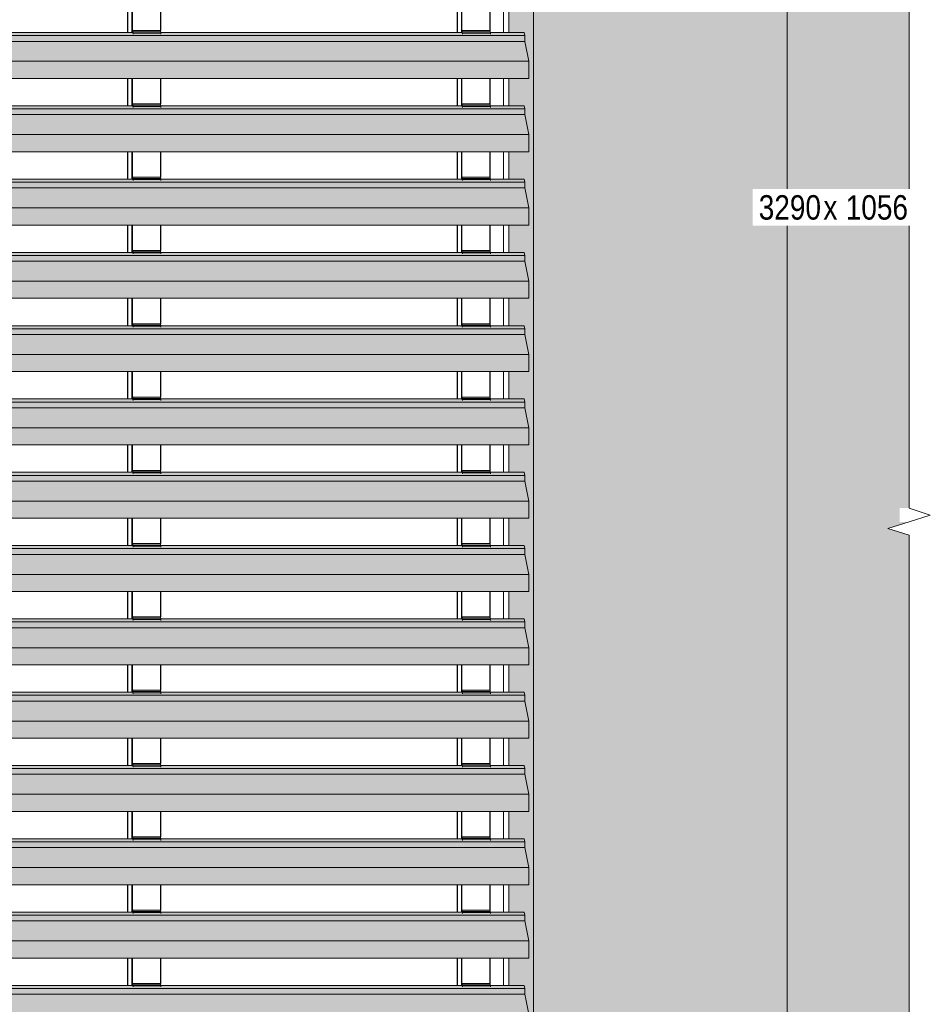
# Model space of a CAD drawing. Header units: millimetres. Extents: x 4014441 to 4046114, y 2378 to 8335946.
# Tile 24 of 71: x 4021495 to 4023359, y 108308 to 110323. Entities that reach past the tile are written whole.
import ezdxf

# ---------------------------------------------------------------- set-up
doc = ezdxf.new("R2010")
doc.units = ezdxf.units.MM
for name, color, linetype, lineweight in [('Марки по нескольким категориям', 7, 'Continuous', 9), ('Обобщенные модели', 7, 'Continuous', 18), ('Типовые аннотации', 7, 'Continuous', 18), ('Элементы узлов', 7, 'Continuous', 18)]:
    doc.layers.add(name, color=color, linetype=linetype, lineweight=lineweight)
doc.styles.add('Arial Narrow', font='ARIALN.TTF', dxfattribs={"height": 50})

# ---------------------------------------------------------------- blocks, each defined once
blk = doc.blocks.new('Корп2_Кассета выпуклая - Корп2_Кассета выпуклая_Цвет DESIGN D2-21032864-Корпус 1_ Фрагмент 4_ Схема раскладки облицовки')
at = {"layer": 'Обобщенные модели', "true_color": 0xf7fbf5}
for points in [[(4022527.7, 108215.4), (4022547, 108215.4), (4022547, 111505.4), (4022537.5, 111505.4), (4022537.4, 111515.4), (4022537.2, 111515.4), (4022537.2, 111505.4), (4022536.4, 111505.4), (4022536.4, 110345.4), (4022496.1, 110345.4), (4022496.1, 110297), (4022527.9, 110297), (4022529, 110290.7), (4022529, 110278.9), (4022537.3, 110238), (4022537.2, 110203), (4022496.1, 110203), (4022496.1, 110147), (4022527.9, 110147), (4022529, 110140.7), (4022529, 110128.9), (4022537.3, 110088), (4022537.2, 110053), (4022496.1, 110053), (4022496.1, 109997), (4022527.9, 109997), (4022529, 109990.7), (4022529, 109978.9), (4022537.3, 109938), (4022537.2, 109903), (4022496.1, 109903), (4022496.1, 109847), (4022527.9, 109847), (4022529, 109840.7), (4022529, 109828.9), (4022537.3, 109788), (4022537.2, 109753), (4022496.1, 109753), (4022496.1, 109697), (4022527.9, 109697), (4022529, 109690.7), (4022529, 109678.9), (4022537.3, 109638), (4022537.2, 109603), (4022496.1, 109603), (4022496.1, 109547), (4022527.9, 109547), (4022529, 109540.7), (4022529, 109528.9), (4022537.3, 109488), (4022537.2, 109453), (4022496.1, 109453), (4022496.1, 109397), (4022527.9, 109397), (4022529, 109390.7), (4022529, 109378.9), (4022537.3, 109338), (4022537.2, 109303), (4022496.1, 109303), (4022496.1, 109247), (4022527.9, 109247), (4022529, 109240.7), (4022529, 109228.9), (4022537.3, 109188), (4022537.2, 109153), (4022496.1, 109153), (4022496.1, 109097), (4022527.9, 109097), (4022529, 109090.7), (4022529, 109078.9), (4022537.3, 109038), (4022537.2, 109003), (4022496.1, 109003), (4022496.1, 108947), (4022527.9, 108947), (4022529, 108940.7), (4022529, 108928.9), (4022537.3, 108888), (4022537.2, 108853), (4022496.1, 108853), (4022496.1, 108797), (4022527.9, 108797), (4022529, 108790.7), (4022529, 108778.9), (4022537.3, 108738), (4022537.2, 108703), (4022496.1, 108703), (4022496.1, 108647), (4022527.9, 108647), (4022529, 108640.7), (4022529, 108628.9), (4022537.3, 108588), (4022537.2, 108553), (4022496.1, 108553), (4022496.1, 108497), (4022527.9, 108497), (4022529, 108490.7), (4022529, 108478.9), (4022537.3, 108438), (4022537.2, 108403), (4022496.1, 108403), (4022496.1, 108347), (4022527.9, 108347), (4022529, 108340.7), (4022529, 108328.9), (4022537.3, 108288), (4022537.2, 108253), (4022496.1, 108253), (4022496.1, 108240.4), (4022527.7, 108240.4)], [(4022832.3, 108215.4), (4023066.2, 108215.4), (4023066.2, 111505.4), (4022547, 111505.4), (4022547, 108215.4), (4022689.1, 108215.4)], [(4023315.6, 108215.4), (4023315.6, 109268), (4023272.3, 109281.7), (4023315.6, 109295.5), (4023295.9, 109295.5), (4023295.9, 109323.6), (4023315.6, 109323.6), (4023315.6, 111505.4), (4023066.2, 111505.4), (4023066.2, 108215.4)]]:
    blk.add_hatch(color=7, dxfattribs=at).paths.add_polyline_path(points)
at = {"layer": 'Обобщенные модели'}
for p, q in [((4022547, 108215.4), (4022547, 111505.4)), ((4023066.2, 108215.4), (4023066.2, 111503.4)), ((4022496.1, 110297), (4022496.1, 110345.4)), ((4022496.1, 110147), (4022496.1, 110203.1)), ((4022496.1, 109997), (4022496.1, 110053.1)), ((4022496.1, 109847), (4022496.1, 109903.1)), ((4022496.1, 109697), (4022496.1, 109753.1)), ((4022496.1, 109547), (4022496.1, 109603.1)), ((4022496.1, 109397), (4022496.1, 109453.1)), ((4022496.1, 109247), (4022496.1, 109303.1)), ((4022496.1, 109097), (4022496.1, 109153.1)), ((4022496.1, 108947), (4022496.1, 109003.1)), ((4022496.1, 108797), (4022496.1, 108853.1)), ((4022496.1, 108647), (4022496.1, 108703.1)), ((4022496.1, 108497), (4022496.1, 108553.1)), ((4022496.1, 108347), (4022496.1, 108403.1))]:
    blk.add_line(p, q, dxfattribs=at)
blk = doc.blocks.new('HILTI_s_Профиль_MFT-RP - Усиленный профиль MFT-RP-58 77x50 L-V45-Корпус 1_ Фрагмент 4_ Схема раскладки облицовки')
at = {"layer": 'Обобщенные модели', "lineweight": 25}
for p, q in [((4022390.4, 110345.4), (4022390.4, 110297)), ((4022400.1, 110297), (4022400.1, 110345.4)), ((4022400.4, 110297), (4022400.4, 110345.4)), ((4022457.5, 110345.4), (4022457.5, 110301)), ((4022390.4, 110203.1), (4022390.4, 110147)), ((4022400.1, 110147), (4022400.1, 110203.1)), ((4022400.4, 110147), (4022400.4, 110203.1)), ((4022457.5, 110203.1), (4022457.5, 110151)), ((4022390.4, 110053.1), (4022390.4, 109997)), ((4022400.1, 109997), (4022400.1, 110053.1)), ((4022400.4, 109997), (4022400.4, 110053.1)), ((4022457.5, 110053.1), (4022457.5, 110001)), ((4022390.4, 109903.1), (4022390.4, 109847)), ((4022400.1, 109847), (4022400.1, 109903.1)), ((4022400.4, 109847), (4022400.4, 109903.1)), ((4022457.5, 109903.1), (4022457.5, 109851)), ((4022390.4, 109753.1), (4022390.4, 109697)), ((4022400.1, 109697), (4022400.1, 109753.1)), ((4022400.4, 109697), (4022400.4, 109753.1)), ((4022457.5, 109753.1), (4022457.5, 109701)), ((4022390.4, 109603.1), (4022390.4, 109547)), ((4022400.1, 109547), (4022400.1, 109603.1)), ((4022400.4, 109547), (4022400.4, 109603.1)), ((4022457.5, 109603.1), (4022457.5, 109551)), ((4022390.4, 109453.1), (4022390.4, 109397)), ((4022400.1, 109397), (4022400.1, 109453.1)), ((4022400.4, 109397), (4022400.4, 109453.1)), ((4022457.5, 109453.1), (4022457.5, 109401)), ((4022390.4, 109303.1), (4022390.4, 109247)), ((4022400.1, 109247), (4022400.1, 109303.1)), ((4022400.4, 109247), (4022400.4, 109303.1)), ((4022457.5, 109303.1), (4022457.5, 109251)), ((4022390.4, 109153.1), (4022390.4, 109097)), ((4022400.1, 109097), (4022400.1, 109153.1)), ((4022400.4, 109097), (4022400.4, 109153.1)), ((4022457.5, 109153.1), (4022457.5, 109101)), ((4022390.4, 109003.1), (4022390.4, 108947)), ((4022400.1, 108947), (4022400.1, 109003.1)), ((4022400.4, 108947), (4022400.4, 109003.1)), ((4022457.5, 109003.1), (4022457.5, 108951)), ((4022390.4, 108853.1), (4022390.4, 108797)), ((4022400.1, 108797), (4022400.1, 108853.1)), ((4022400.4, 108797), (4022400.4, 108853.1)), ((4022457.5, 108853.1), (4022457.5, 108801)), ((4022390.4, 108703.1), (4022390.4, 108647)), ((4022400.1, 108647), (4022400.1, 108703.1)), ((4022400.4, 108647), (4022400.4, 108703.1)), ((4022457.5, 108703.1), (4022457.5, 108651)), ((4022390.4, 108553.1), (4022390.4, 108497)), ((4022400.1, 108497), (4022400.1, 108553.1)), ((4022400.4, 108497), (4022400.4, 108553.1)), ((4022457.5, 108553.1), (4022457.5, 108501)), ((4022390.4, 108403.1), (4022390.4, 108347)), ((4022400.1, 108347), (4022400.1, 108403.1)), ((4022400.4, 108347), (4022400.4, 108403.1)), ((4022457.5, 108403.1), (4022457.5, 108351))]:
    blk.add_line(p, q, dxfattribs=at)
blk = doc.blocks.new('HILTI_s_Профиль_MFT-RP - Усиленный профиль MFT-RP-58 77x50 L-V48-Корпус 1_ Фрагмент 4_ Схема раскладки облицовки')
at = {"layer": 'Обобщенные модели', "lineweight": 25}
for p, q in [((4021716.2, 110345.4), (4021716.2, 110297)), ((4021725.9, 110297), (4021725.9, 110345.4)), ((4021726.2, 110297), (4021726.2, 110345.4)), ((4021783.3, 110345.4), (4021783.3, 110301)), ((4021716.2, 110203.1), (4021716.2, 110147)), ((4021725.9, 110147), (4021725.9, 110203.1)), ((4021726.2, 110147), (4021726.2, 110203.1)), ((4021783.3, 110203.1), (4021783.3, 110151)), ((4021716.2, 110053.1), (4021716.2, 109997)), ((4021725.9, 109997), (4021725.9, 110053.1)), ((4021726.2, 109997), (4021726.2, 110053.1)), ((4021783.3, 110053.1), (4021783.3, 110001)), ((4021716.2, 109903.1), (4021716.2, 109847)), ((4021725.9, 109847), (4021725.9, 109903.1)), ((4021726.2, 109847), (4021726.2, 109903.1)), ((4021783.3, 109903.1), (4021783.3, 109851)), ((4021716.2, 109753.1), (4021716.2, 109697)), ((4021725.9, 109697), (4021725.9, 109753.1)), ((4021726.2, 109697), (4021726.2, 109753.1)), ((4021783.3, 109753.1), (4021783.3, 109701)), ((4021716.2, 109603.1), (4021716.2, 109547)), ((4021725.9, 109547), (4021725.9, 109603.1)), ((4021726.2, 109547), (4021726.2, 109603.1)), ((4021783.3, 109603.1), (4021783.3, 109551)), ((4021716.2, 109453.1), (4021716.2, 109397)), ((4021725.9, 109397), (4021725.9, 109453.1)), ((4021726.2, 109397), (4021726.2, 109453.1)), ((4021783.3, 109453.1), (4021783.3, 109401)), ((4021716.2, 109303.1), (4021716.2, 109247)), ((4021725.9, 109247), (4021725.9, 109303.1)), ((4021726.2, 109247), (4021726.2, 109303.1)), ((4021783.3, 109303.1), (4021783.3, 109251)), ((4021716.2, 109153.1), (4021716.2, 109097)), ((4021725.9, 109097), (4021725.9, 109153.1)), ((4021726.2, 109097), (4021726.2, 109153.1)), ((4021783.3, 109153.1), (4021783.3, 109101)), ((4021716.2, 109003.1), (4021716.2, 108947)), ((4021725.9, 108947), (4021725.9, 109003.1)), ((4021726.2, 108947), (4021726.2, 109003.1)), ((4021783.3, 109003.1), (4021783.3, 108951)), ((4021716.2, 108853.1), (4021716.2, 108797)), ((4021725.9, 108797), (4021725.9, 108853.1)), ((4021726.2, 108797), (4021726.2, 108853.1)), ((4021783.3, 108853.1), (4021783.3, 108801)), ((4021716.2, 108703.1), (4021716.2, 108647)), ((4021725.9, 108647), (4021725.9, 108703.1)), ((4021726.2, 108647), (4021726.2, 108703.1)), ((4021783.3, 108703.1), (4021783.3, 108651)), ((4021716.2, 108553.1), (4021716.2, 108497)), ((4021725.9, 108497), (4021725.9, 108553.1)), ((4021726.2, 108497), (4021726.2, 108553.1)), ((4021783.3, 108553.1), (4021783.3, 108501)), ((4021716.2, 108403.1), (4021716.2, 108347)), ((4021725.9, 108347), (4021725.9, 108403.1)), ((4021726.2, 108347), (4021726.2, 108403.1)), ((4021783.3, 108403.1), (4021783.3, 108351))]:
    blk.add_line(p, q, dxfattribs=at)
blk = doc.blocks.new('S_Вентрешетки_Профиль внешний - Профиль крепежный-21268553-Корпус 1_ Фрагмент 4_ Схема раскладки облицовки')
at = {"layer": 'Обобщенные модели', "true_color": 0x373f43}
for points in [[(4022529, 108340.7), (4022527.9, 108347), (4022458.4, 108347), (4022458.6, 108345.9), (4022458.6, 108343.8), (4022401.6, 108343.8), (4022400.9, 108347), (4021784.2, 108347), (4021784.4, 108345.9), (4021784.4, 108343.8), (4021727.4, 108343.8), (4021726.7, 108347), (4021110, 108347), (4021110.2, 108345.9), (4021110.2, 108343.8), (4021053.2, 108343.8), (4021052.5, 108347), (4020435.8, 108347), (4020436, 108345.9), (4020436, 108343.8), (4020379, 108343.8), (4020378.3, 108347), (4019761.6, 108347), (4019761.8, 108345.9), (4019761.8, 108343.8), (4019704.8, 108343.8), (4019704, 108347), (4019632, 108347), (4019633.2, 108340.7), (4022453.3, 108340.7)], [(4019969.2, 108328.9), (4022529, 108328.9), (4022529, 108340.7), (4019633.2, 108340.7), (4019633.2, 108328.9), (4019826.1, 108328.9)], [(4022537.3, 108288), (4022529, 108328.9), (4019633.2, 108328.9), (4019641.5, 108288), (4022474.4, 108288)], [(4022537.3, 108253.5), (4022537.3, 108288), (4019641.5, 108288), (4019641.5, 108253.5), (4022474.4, 108253.5)], [(4022537.2, 108253), (4022537.3, 108253.4), (4022537.3, 108253.5), (4019641.4, 108253.2), (4019641.4, 108253), (4022474.4, 108253)]]:
    blk.add_hatch(color=149, dxfattribs=at).paths.add_polyline_path(points)
at = {"layer": 'Обобщенные модели'}
for p, q in [((4021726.8, 108347), (4021110, 108347)), ((4022401, 108347), (4021784.2, 108347)), ((4022527.9, 108347), (4022458.4, 108347)), ((4022527.9, 108347), (4022529, 108340.7)), ((4022529, 108340.7), (4019633.2, 108340.7)), ((4022529, 108328.9), (4019633.2, 108328.9)), ((4022529, 108340.7), (4022529, 108328.9)), ((4022529, 108328.9), (4022537.3, 108288)), ((4022537.3, 108288), (4019641.5, 108288)), ((4022537.3, 108288), (4022537.3, 108253.5)), ((4019641.4, 108253), (4022537.2, 108253))]:
    blk.add_line(p, q, dxfattribs=at)
blk.add_ellipse((4022537.2, 108253.5), major_axis=(0, 0.5), ratio=0.181926, start_param=3.141593, end_param=4.712389, dxfattribs=at)
blk = doc.blocks.new('S_Вентрешетки_Профиль крепежный - Профиль крепежный-21269846-Корпус 1_ Фрагмент 4_ Схема раскладки облицовки')
at = {"layer": 'Обобщенные модели', "true_color": 0x373f43}
for points in [[(4019761.1, 108348.2), (4019761.1, 108351), (4019704, 108351), (4019704.2, 108348.2), (4019754.5, 108348.2)], [(4019704.8, 108343.8), (4019704.8, 108345.9), (4019704.4, 108348.2), (4019704, 108348.2), (4019704.2, 108347), (4019704.6, 108344.9)], [(4019761.8, 108345.9), (4019761.4, 108348.2), (4019704.4, 108348.2), (4019704.8, 108345.9), (4019754.5, 108345.9)], [(4019761.8, 108343.8), (4019761.8, 108345.9), (4019704.8, 108345.9), (4019704.8, 108343.8), (4019754.5, 108343.8)]]:
    blk.add_hatch(color=149, dxfattribs=at).paths.add_polyline_path(points)
at = {"layer": 'Обобщенные модели'}
for p, q in [((4019704, 108351), (4019703.8, 108351)), ((4019703.8, 108351), (4019703.8, 108347)), ((4019704, 108348.2), (4019704, 108351)), ((4019704, 108351), (4019761.1, 108351)), ((4019704.4, 108348.2), (4019704, 108348.2)), ((4019704.2, 108347), (4019704.4, 108345.6)), ((4019704.8, 108345.9), (4019704.4, 108348.2)), ((4019704.4, 108348.2), (4019761.4, 108348.2)), ((4019704.8, 108343.8), (4019704.8, 108345.9)), ((4019704.8, 108345.9), (4019761.8, 108345.9)), ((4019761.1, 108351), (4019761.1, 108348.2)), ((4019761.4, 108348.2), (4019761.8, 108345.9)), ((4019761.8, 108345.9), (4019761.8, 108343.8))]:
    blk.add_line(p, q, dxfattribs=at)
blk = doc.blocks.new('S_Вентрешетки_Профиль крепежный - Профиль крепежный-V50-Корпус 1_ Фрагмент 4_ Схема раскладки облицовки')
at = {"layer": 'Обобщенные модели', "true_color": 0x373f43}
for points in [[(4021109.5, 108348.2), (4021109.5, 108351), (4021052.5, 108351), (4021052.6, 108348.2), (4021053.2, 108348.2)], [(4021053.2, 108343.8), (4021053.2, 108345.9), (4021052.8, 108348.2), (4021052.5, 108348.2), (4021052.6, 108347), (4021053, 108344.9)], [(4021110.2, 108345.9), (4021109.8, 108348.2), (4021052.8, 108348.2), (4021053.2, 108345.9), (4021059.1, 108345.9)], [(4021110.2, 108343.8), (4021110.2, 108345.9), (4021053.2, 108345.9), (4021053.2, 108343.8)]]:
    blk.add_hatch(color=149, dxfattribs=at).paths.add_polyline_path(points)
at = {"layer": 'Обобщенные модели'}
for p, q in [((4021052.5, 108351), (4021052.2, 108351)), ((4021052.2, 108351), (4021052.2, 108347)), ((4021052.5, 108348.2), (4021052.5, 108351)), ((4021052.5, 108351), (4021109.5, 108351)), ((4021052.8, 108348.2), (4021052.5, 108348.2)), ((4021052.6, 108347), (4021052.9, 108345.6)), ((4021053.2, 108345.9), (4021052.8, 108348.2)), ((4021052.8, 108348.2), (4021109.8, 108348.2)), ((4021053.2, 108343.8), (4021053.2, 108345.9)), ((4021053.2, 108345.9), (4021110.2, 108345.9)), ((4021109.5, 108351), (4021109.5, 108348.2)), ((4021109.8, 108348.2), (4021110.2, 108345.9)), ((4021110.2, 108345.9), (4021110.2, 108343.8))]:
    blk.add_line(p, q, dxfattribs=at)
blk = doc.blocks.new('S_Вентрешетки_Профиль крепежный - Профиль крепежный-V51-Корпус 1_ Фрагмент 4_ Схема раскладки облицовки')
at = {"layer": 'Обобщенные модели', "true_color": 0x373f43}
for points in [[(4022457.9, 108498.2), (4022457.9, 108501), (4022400.9, 108501), (4022401, 108498.2), (4022402.8, 108498.2)], [(4022401.6, 108493.8), (4022401.6, 108495.9), (4022401.2, 108498.2), (4022400.9, 108498.2), (4022401, 108497), (4022401.4, 108494.9)], [(4022458.6, 108495.9), (4022458.2, 108498.2), (4022401.2, 108498.2), (4022401.6, 108495.9), (4022405.5, 108495.9)], [(4022458.6, 108493.8), (4022458.6, 108495.9), (4022401.6, 108495.9), (4022401.6, 108493.8), (4022402.8, 108493.8)]]:
    blk.add_hatch(color=149, dxfattribs=at).paths.add_polyline_path(points)
at = {"layer": 'Обобщенные модели'}
for p, q in [((4022400.9, 108501), (4022400.6, 108501)), ((4022400.6, 108501), (4022400.6, 108497)), ((4022400.9, 108498.2), (4022400.9, 108501)), ((4022400.9, 108501), (4022457.9, 108501)), ((4022401.2, 108498.2), (4022400.9, 108498.2)), ((4022401, 108497), (4022401.3, 108495.6)), ((4022401.6, 108495.9), (4022401.2, 108498.2)), ((4022401.2, 108498.2), (4022458.2, 108498.2)), ((4022401.6, 108493.8), (4022401.6, 108495.9)), ((4022401.6, 108495.9), (4022458.6, 108495.9)), ((4022457.9, 108501), (4022457.9, 108498.2)), ((4022458.2, 108498.2), (4022458.6, 108495.9)), ((4022458.6, 108495.9), (4022458.6, 108493.8))]:
    blk.add_line(p, q, dxfattribs=at)
blk = doc.blocks.new('S_Вентрешетки_Профиль внешний - Профиль крепежный-V53-Корпус 1_ Фрагмент 4_ Схема раскладки облицовки')
at = {"layer": 'Обобщенные модели', "true_color": 0x373f43}
for points in [[(4022529, 109240.7), (4022527.9, 109247), (4022458.4, 109247), (4022458.6, 109245.9), (4022458.6, 109243.8), (4022401.6, 109243.8), (4022400.9, 109247), (4021784.2, 109247), (4021784.4, 109245.9), (4021784.4, 109243.8), (4021727.4, 109243.8), (4021726.7, 109247), (4021110, 109247), (4021110.2, 109245.9), (4021110.2, 109243.8), (4021053.2, 109243.8), (4021052.5, 109247), (4020435.8, 109247), (4020436, 109245.9), (4020436, 109243.8), (4020379, 109243.8), (4020378.3, 109247), (4019761.6, 109247), (4019761.8, 109245.9), (4019761.8, 109243.8), (4019704.8, 109243.8), (4019704, 109247), (4019632, 109247), (4019633.2, 109240.7), (4022474.4, 109240.7)], [(4019969.2, 109228.9), (4022529, 109228.9), (4022529, 109240.7), (4019633.2, 109240.7), (4019633.2, 109228.9), (4019826.1, 109228.9)], [(4022537.3, 109188), (4022529, 109228.9), (4019633.2, 109228.9), (4019641.5, 109188), (4022474.4, 109188)], [(4022537.3, 109153.5), (4022537.3, 109188), (4019641.5, 109188), (4019641.5, 109153.5), (4022474.4, 109153.5)], [(4022537.2, 109153), (4022537.3, 109153.4), (4022537.3, 109153.5), (4019641.4, 109153.2), (4019641.4, 109153), (4022474.4, 109153)]]:
    blk.add_hatch(color=149, dxfattribs=at).paths.add_polyline_path(points)
at = {"layer": 'Обобщенные модели'}
for p, q in [((4022529, 109240.7), (4019633.2, 109240.7)), ((4021726.8, 109247), (4021110, 109247)), ((4022401, 109247), (4021784.2, 109247)), ((4022527.9, 109247), (4022458.4, 109247)), ((4022527.9, 109247), (4022529, 109240.7)), ((4022529, 109240.7), (4022529, 109228.9)), ((4022529, 109228.9), (4019633.2, 109228.9)), ((4022529, 109228.9), (4022537.3, 109188)), ((4022537.3, 109188), (4019641.5, 109188)), ((4022537.3, 109188), (4022537.3, 109153.5)), ((4019641.4, 109153), (4022537.2, 109153))]:
    blk.add_line(p, q, dxfattribs=at)
blk.add_ellipse((4022537.2, 109153.5), major_axis=(0, 0.5), ratio=0.181926, start_param=3.141593, end_param=4.712389, dxfattribs=at)
blk = doc.blocks.new('S_Вентрешетки_Профиль крепежный - Профиль крепежный-V52-Корпус 1_ Фрагмент 4_ Схема раскладки облицовки')
at = {"layer": 'Обобщенные модели', "true_color": 0x373f43}
for points in [[(4019761.1, 109248.2), (4019761.1, 109251), (4019704, 109251), (4019704.2, 109248.2), (4019754.5, 109248.2)], [(4019704.8, 109243.8), (4019704.8, 109245.9), (4019704.4, 109248.2), (4019704, 109248.4), (4019704.2, 109247), (4019704.6, 109244.9)], [(4019761.8, 109245.9), (4019761.4, 109248.2), (4019704.4, 109248.2), (4019704.8, 109245.9), (4019754.5, 109245.9)], [(4019761.8, 109243.8), (4019761.8, 109245.9), (4019704.8, 109245.9), (4019704.8, 109243.8), (4019754.5, 109243.8)]]:
    blk.add_hatch(color=149, dxfattribs=at).paths.add_polyline_path(points)
at = {"layer": 'Обобщенные модели'}
for p, q in [((4019704, 109251), (4019703.8, 109251)), ((4019703.8, 109251), (4019703.8, 109247)), ((4019704, 109248.2), (4019704, 109251)), ((4019704, 109251), (4019761.1, 109251)), ((4019761.1, 109251), (4019761.1, 109248.2)), ((4019704.4, 109248.2), (4019704, 109248.2)), ((4019704.2, 109247), (4019704.4, 109245.6)), ((4019704.8, 109245.9), (4019704.4, 109248.2)), ((4019704.4, 109248.2), (4019761.4, 109248.2)), ((4019704.8, 109243.8), (4019704.8, 109245.9)), ((4019704.8, 109245.9), (4019761.8, 109245.9)), ((4019761.4, 109248.2), (4019761.8, 109245.9)), ((4019761.8, 109245.9), (4019761.8, 109243.8))]:
    blk.add_line(p, q, dxfattribs=at)
blk = doc.blocks.new('S_Вентрешетки_Профиль крепежный - Профиль крепежный-V55-Корпус 1_ Фрагмент 4_ Схема раскладки облицовки')
at = {"layer": 'Обобщенные модели', "true_color": 0x373f43}
for points in [[(4021109.5, 109248.2), (4021109.5, 109251), (4021052.5, 109251), (4021052.6, 109248.2), (4021078.7, 109248.2)], [(4021053.2, 109243.8), (4021053.2, 109245.9), (4021052.8, 109248.2), (4021052.5, 109248.4), (4021052.6, 109247), (4021053, 109244.9)], [(4021110.2, 109245.9), (4021109.8, 109248.2), (4021052.8, 109248.2), (4021053.2, 109245.9), (4021078.7, 109245.9)], [(4021110.2, 109243.8), (4021110.2, 109245.9), (4021053.2, 109245.9), (4021053.2, 109243.8), (4021078.7, 109243.8)]]:
    blk.add_hatch(color=149, dxfattribs=at).paths.add_polyline_path(points)
at = {"layer": 'Обобщенные модели'}
for p, q in [((4021052.5, 109251), (4021052.2, 109251)), ((4021052.2, 109251), (4021052.2, 109247)), ((4021052.5, 109248.2), (4021052.5, 109251)), ((4021052.5, 109251), (4021109.5, 109251)), ((4021109.5, 109251), (4021109.5, 109248.2)), ((4021052.8, 109248.2), (4021052.5, 109248.2)), ((4021052.6, 109247), (4021052.9, 109245.6)), ((4021053.2, 109245.9), (4021052.8, 109248.2)), ((4021052.8, 109248.2), (4021109.8, 109248.2)), ((4021053.2, 109243.8), (4021053.2, 109245.9)), ((4021053.2, 109245.9), (4021110.2, 109245.9)), ((4021109.8, 109248.2), (4021110.2, 109245.9)), ((4021110.2, 109245.9), (4021110.2, 109243.8))]:
    blk.add_line(p, q, dxfattribs=at)
blk = doc.blocks.new('S_Вентрешетки_Профиль внешний - Профиль крепежный-V56-Корпус 1_ Фрагмент 4_ Схема раскладки облицовки')
at = {"layer": 'Обобщенные модели', "true_color": 0x373f43}
for points in [[(4022529, 110140.7), (4022527.9, 110147), (4022458.4, 110147), (4022458.6, 110145.9), (4022458.6, 110143.8), (4022401.6, 110143.8), (4022400.9, 110147), (4021784.2, 110147), (4021784.4, 110145.9), (4021784.4, 110143.8), (4021727.4, 110143.8), (4021726.7, 110147), (4021110, 110147), (4021110.2, 110145.9), (4021110.2, 110143.8), (4021053.2, 110143.8), (4021052.5, 110147), (4020435.8, 110147), (4020436, 110145.9), (4020436, 110143.8), (4020379, 110143.8), (4020378.3, 110147), (4019761.6, 110147), (4019761.8, 110145.9), (4019761.8, 110143.8), (4019704.8, 110143.8), (4019704, 110147), (4019632, 110147), (4019633.2, 110140.7), (4022474.4, 110140.7)], [(4019969.2, 110128.9), (4022529, 110128.9), (4022529, 110140.7), (4019633.2, 110140.7), (4019633.2, 110128.9), (4019826.1, 110128.9)], [(4022537.3, 110088), (4022529, 110128.9), (4019633.2, 110128.9), (4019641.5, 110088), (4022529, 110088)], [(4022537.3, 110053.5), (4022537.3, 110088), (4019641.5, 110088), (4019641.5, 110053.5), (4022474.4, 110053.5)], [(4022537.2, 110053), (4022537.3, 110053.4), (4022537.3, 110053.5), (4019641.4, 110053.2), (4019641.4, 110053), (4022474.4, 110053)]]:
    blk.add_hatch(color=149, dxfattribs=at).paths.add_polyline_path(points)
at = {"layer": 'Обобщенные модели'}
for p, q in [((4022529, 110140.7), (4019633.2, 110140.7)), ((4021726.8, 110147), (4021110, 110147)), ((4022401, 110147), (4021784.2, 110147)), ((4022527.9, 110147), (4022458.4, 110147)), ((4022527.9, 110147), (4022529, 110140.7)), ((4022529, 110140.7), (4022529, 110128.9)), ((4022529, 110128.9), (4019633.2, 110128.9)), ((4022529, 110128.9), (4022537.3, 110088)), ((4022537.3, 110088), (4019641.5, 110088)), ((4022537.3, 110088), (4022537.3, 110053.5)), ((4019641.4, 110053), (4022537.2, 110053))]:
    blk.add_line(p, q, dxfattribs=at)
blk.add_ellipse((4022537.2, 110053.5), major_axis=(0, 0.5), ratio=0.181926, start_param=3.141593, end_param=4.712389, dxfattribs=at)
blk = doc.blocks.new('HILTI_Линия_Разрыва - Тип 1-20731784-Корпус 1_ Фрагмент 4_ Схема раскладки облицовки')
at = {"layer": 'Элементы узлов'}
for p, q in [((4023315.6, 109323.6), (4023315.6, 112295.5)), ((4023315.6, 106295.5), (4023315.6, 109268))]:
    blk.add_line(p, q, dxfattribs=at)

msp = doc.modelspace()

# ---------------------------------------------------------------- linework, layer by layer
at = {"layer": 'Обобщенные модели'}
for p, q in [((4022485.2, 110297), (4022485.2, 110345.4)), ((4022485.2, 110147), (4022485.2, 110203.1)), ((4022485.2, 109997), (4022485.2, 110053.1)), ((4022485.2, 109847), (4022485.2, 109903.1)), ((4022485.2, 109697), (4022485.2, 109753.1)), ((4022485.2, 109547), (4022485.2, 109603.1)), ((4022485.2, 109397), (4022485.2, 109453.1)), ((4022485.2, 109247), (4022485.2, 109303.1)), ((4022485.2, 109097), (4022485.2, 109153.1)), ((4022485.2, 108947), (4022485.2, 109003.1)), ((4022485.2, 108797), (4022485.2, 108853.1)), ((4022485.2, 108647), (4022485.2, 108703.1)), ((4022485.2, 108497), (4022485.2, 108553.1)), ((4022485.2, 108347), (4022485.2, 108403.1))]:
    msp.add_line(p, q, dxfattribs=at)
at = {"layer": 'Типовые аннотации', "lineweight": 9}
for p, q in [((4023315.6, 109323.6), (4023358.9, 109309.5)), ((4023272.3, 109281.7), (4023315.6, 109295.5)), ((4023358.9, 109309.5), (4023315.6, 109295.5)), ((4023315.6, 109268), (4023272.3, 109281.7))]:
    msp.add_line(p, q, dxfattribs=at)

# ---------------------------------------------------------------- block references
at = {"layer": 'Обобщенные модели'}
for name, p in [('HILTI_s_Профиль_MFT-RP - Усиленный профиль MFT-RP-58 77x50 L-V48-Корпус 1_ Фрагмент 4_ Схема раскладки облицовки', (0, 0)), ('HILTI_s_Профиль_MFT-RP - Усиленный профиль MFT-RP-58 77x50 L-V45-Корпус 1_ Фрагмент 4_ Схема раскладки облицовки', (0, 0)), ('Корп2_Кассета выпуклая - Корп2_Кассета выпуклая_Цвет DESIGN D2-21032864-Корпус 1_ Фрагмент 4_ Схема раскладки облицовки', (0, 0)), ('S_Вентрешетки_Профиль крепежный - Профиль крепежный-V50-Корпус 1_ Фрагмент 4_ Схема раскладки облицовки', (674.2, 1950)), ('S_Вентрешетки_Профиль крепежный - Профиль крепежный-21269846-Корпус 1_ Фрагмент 4_ Схема раскладки облицовки', (2696.8, 1950)), ('S_Вентрешетки_Профиль внешний - Профиль крепежный-V56-Корпус 1_ Фрагмент 4_ Схема раскладки облицовки', (0, 150)), ('S_Вентрешетки_Профиль внешний - Профиль крепежный-V56-Корпус 1_ Фрагмент 4_ Схема раскладки облицовки', (0, 0)), ('S_Вентрешетки_Профиль крепежный - Профиль крепежный-V50-Корпус 1_ Фрагмент 4_ Схема раскладки облицовки', (674.2, 1800)), ('S_Вентрешетки_Профиль крепежный - Профиль крепежный-21269846-Корпус 1_ Фрагмент 4_ Схема раскладки облицовки', (2696.8, 1800)), ('S_Вентрешетки_Профиль внешний - Профиль крепежный-21268553-Корпус 1_ Фрагмент 4_ Схема раскладки облицовки', (0, 1650)), ('S_Вентрешетки_Профиль крепежный - Профиль крепежный-V50-Корпус 1_ Фрагмент 4_ Схема раскладки облицовки', (674.2, 1650)), ('S_Вентрешетки_Профиль крепежный - Профиль крепежный-21269846-Корпус 1_ Фрагмент 4_ Схема раскладки облицовки', (2696.8, 1650)), ('S_Вентрешетки_Профиль внешний - Профиль крепежный-21268553-Корпус 1_ Фрагмент 4_ Схема раскладки облицовки', (0, 1500)), ('S_Вентрешетки_Профиль крепежный - Профиль крепежный-V50-Корпус 1_ Фрагмент 4_ Схема раскладки облицовки', (674.2, 1500)), ('S_Вентрешетки_Профиль крепежный - Профиль крепежный-21269846-Корпус 1_ Фрагмент 4_ Схема раскладки облицовки', (2696.8, 1500)), ('S_Вентрешетки_Профиль внешний - Профиль крепежный-21268553-Корпус 1_ Фрагмент 4_ Схема раскладки облицовки', (0, 1350)), ('S_Вентрешетки_Профиль крепежный - Профиль крепежный-V50-Корпус 1_ Фрагмент 4_ Схема раскладки облицовки', (674.2, 1350)), ('S_Вентрешетки_Профиль крепежный - Профиль крепежный-21269846-Корпус 1_ Фрагмент 4_ Схема раскладки облицовки', (2696.8, 1350)), ('S_Вентрешетки_Профиль внешний - Профиль крепежный-21268553-Корпус 1_ Фрагмент 4_ Схема раскладки облицовки', (0, 1200)), ('S_Вентрешетки_Профиль крепежный - Профиль крепежный-V50-Корпус 1_ Фрагмент 4_ Схема раскладки облицовки', (674.2, 1200)), ('S_Вентрешетки_Профиль крепежный - Профиль крепежный-21269846-Корпус 1_ Фрагмент 4_ Схема раскладки облицовки', (2696.8, 1200)), ('S_Вентрешетки_Профиль внешний - Профиль крепежный-21268553-Корпус 1_ Фрагмент 4_ Схема раскладки облицовки', (0, 1050)), ('S_Вентрешетки_Профиль крепежный - Профиль крепежный-V50-Корпус 1_ Фрагмент 4_ Схема раскладки облицовки', (674.2, 1050)), ('S_Вентрешетки_Профиль крепежный - Профиль крепежный-21269846-Корпус 1_ Фрагмент 4_ Схема раскладки облицовки', (2696.8, 1050)), ('S_Вентрешетки_Профиль крепежный - Профиль крепежный-V55-Корпус 1_ Фрагмент 4_ Схема раскладки облицовки', (674.2, 0)), ('S_Вентрешетки_Профиль крепежный - Профиль крепежный-V52-Корпус 1_ Фрагмент 4_ Схема раскладки облицовки', (2696.8, 0)), ('S_Вентрешетки_Профиль внешний - Профиль крепежный-V53-Корпус 1_ Фрагмент 4_ Схема раскладки облицовки', (0, 0)), ('S_Вентрешетки_Профиль внешний - Профиль крепежный-21268553-Корпус 1_ Фрагмент 4_ Схема раскладки облицовки', (0, 750)), ('S_Вентрешетки_Профиль крепежный - Профиль крепежный-V50-Корпус 1_ Фрагмент 4_ Схема раскладки облицовки', (674.2, 750)), ('S_Вентрешетки_Профиль крепежный - Профиль крепежный-21269846-Корпус 1_ Фрагмент 4_ Схема раскладки облицовки', (2696.8, 750)), ('S_Вентрешетки_Профиль крепежный - Профиль крепежный-V50-Корпус 1_ Фрагмент 4_ Схема раскладки облицовки', (674.2, 600)), ('S_Вентрешетки_Профиль крепежный - Профиль крепежный-V51-Корпус 1_ Фрагмент 4_ Схема раскладки облицовки', (0, 450)), ('S_Вентрешетки_Профиль внешний - Профиль крепежный-21268553-Корпус 1_ Фрагмент 4_ Схема раскладки облицовки', (0, 600)), ('S_Вентрешетки_Профиль внешний - Профиль крепежный-21268553-Корпус 1_ Фрагмент 4_ Схема раскладки облицовки', (0, 450)), ('S_Вентрешетки_Профиль крепежный - Профиль крепежный-V50-Корпус 1_ Фрагмент 4_ Схема раскладки облицовки', (674.2, 450)), ('S_Вентрешетки_Профиль крепежный - Профиль крепежный-V51-Корпус 1_ Фрагмент 4_ Схема раскладки облицовки', (0, 300)), ('S_Вентрешетки_Профиль внешний - Профиль крепежный-21268553-Корпус 1_ Фрагмент 4_ Схема раскладки облицовки', (0, 300)), ('S_Вентрешетки_Профиль крепежный - Профиль крепежный-V50-Корпус 1_ Фрагмент 4_ Схема раскладки облицовки', (674.2, 300)), ('S_Вентрешетки_Профиль крепежный - Профиль крепежный-21269846-Корпус 1_ Фрагмент 4_ Схема раскладки облицовки', (2696.8, 300)), ('S_Вентрешетки_Профиль внешний - Профиль крепежный-21268553-Корпус 1_ Фрагмент 4_ Схема раскладки облицовки', (0, 150)), ('S_Вентрешетки_Профиль крепежный - Профиль крепежный-V50-Корпус 1_ Фрагмент 4_ Схема раскладки облицовки', (674.2, 150)), ('S_Вентрешетки_Профиль крепежный - Профиль крепежный-V51-Корпус 1_ Фрагмент 4_ Схема раскладки облицовки', (0, 0)), ('S_Вентрешетки_Профиль внешний - Профиль крепежный-21268553-Корпус 1_ Фрагмент 4_ Схема раскладки облицовки', (0, 0)), ('S_Вентрешетки_Профиль крепежный - Профиль крепежный-V50-Корпус 1_ Фрагмент 4_ Схема раскладки облицовки', (674.2, 0)), ('S_Вентрешетки_Профиль крепежный - Профиль крепежный-21269846-Корпус 1_ Фрагмент 4_ Схема раскладки облицовки', (2696.8, 0))]:
    msp.add_blockref(name, p, dxfattribs=at)
at = {"layer": 'Элементы узлов'}
msp.add_blockref('HILTI_Линия_Разрыва - Тип 1-20731784-Корпус 1_ Фрагмент 4_ Схема раскладки облицовки', (0, 0), dxfattribs=at)

# ---------------------------------------------------------------- next in the draw order: texts
at = {"layer": 'Марки по нескольким категориям', "insert": (4023007.8, 109964.1), "char_height": 50, "width": 160.337, "attachment_point": 1, "style": 'Arial Narrow', "bg_fill": 3, "box_fill_scale": 1.25, "bg_fill_color": 256, "bg_fill_true_color": 13158600, "bg_fill_transparency": 0}
msp.add_mtext('3290', dxfattribs=at)

# ---------------------------------------------------------------- next in the draw order: texts
at = {"layer": 'Марки по нескольким категориям', "insert": (4023140.1, 109964.1), "char_height": 50, "width": 36.076, "attachment_point": 1, "style": 'Arial Narrow', "bg_fill": 3, "box_fill_scale": 1.25, "bg_fill_color": 256, "bg_fill_true_color": 13158600, "bg_fill_transparency": 0}
msp.add_mtext('\\fArial Narrow|b0|i0|c204|p34|;х', dxfattribs=at)

# ---------------------------------------------------------------- next in the draw order: texts
at = {"layer": 'Марки по нескольким категориям', "insert": (4023169.9, 109964.1), "char_height": 50, "width": 180.38, "attachment_point": 1, "style": 'Arial Narrow', "bg_fill": 3, "box_fill_scale": 1.25, "bg_fill_color": 256, "bg_fill_true_color": 13158600, "bg_fill_transparency": 0}
msp.add_mtext(' 1056', dxfattribs=at)

doc.saveas('drawing.dxf')
